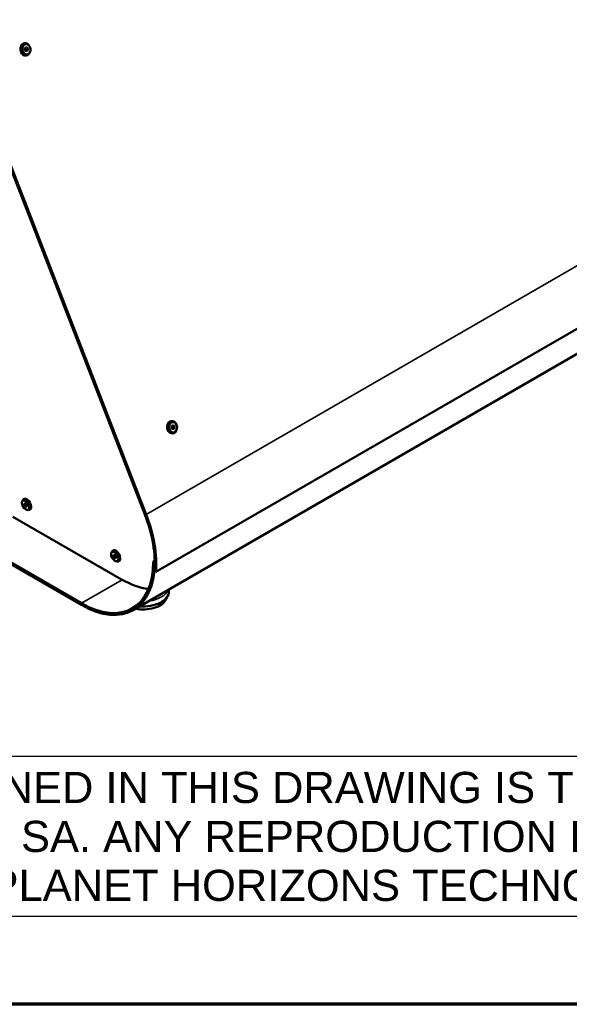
# Model space of a CAD drawing. Header units: millimetres. Extents: x 90 to 4407, y 90 to 14716.
# Tile 10 of 32: x 703 to 1233, y 90 to 1040. Entities that reach past the tile are written whole.
import ezdxf

# ---------------------------------------------------------------- set-up
doc = ezdxf.new("R2010")
doc.units = ezdxf.units.MM
doc.header["$LTSCALE"] = 15
for name, color, linetype, lineweight in [('Cadre (ISO)', 7, 'Continuous', 70), ('Etroit visible (ISO)', 7, 'Continuous', 35), ('Symbole (ISO)', 7, 'Continuous', 25), ('Visible (ISO)', 7, 'Continuous', 50)]:
    doc.layers.add(name, color=color, linetype=linetype, lineweight=lineweight)
doc.styles.add('Note Text (A4D)', font='arial.ttf')

# ---------------------------------------------------------------- blocks, each defined once
blk = doc.blocks.new('Cadres AQUA4D Border')
at = {"layer": 'Cadre (ISO)'}
blk.add_line((291, 6), (6, 6), dxfattribs=at)

msp = doc.modelspace()

# ---------------------------------------------------------------- linework, layer by layer
at = {"layer": 'Etroit visible (ISO)'}
for p, q in [((1532.13, 970.63), (825.02, 562.38)), ((825.02, 562.38), (823.8, 562.27)), ((801.81, 499.44), (762.56, 476.78)), ((762.56, 476.78), (762.56, 475.15))]:
    msp.add_line(p, q, dxfattribs=at)
msp.add_ellipse((821.96, 493.03), major_axis=(25, 0), ratio=0.57735, start_param=4.948225, end_param=6.047349, dxfattribs=at)
at = {"layer": 'Visible (ISO)'}
for p, q in [((823.8, 562.27), (638.18, 1040.67)), ((825.02, 562.38), (639.41, 1040.78)), ((708.68, 1012.49), (709.14, 1012.45)), ((710.23, 1012.55), (709.14, 1012.45)), ((709.14, 1012.45), (709.82, 1010.85)), ((709.82, 1010.85), (709.16, 1009.52)), ((710.92, 1010.95), (709.82, 1010.85)), ((712.39, 1014.32), (711.99, 1014.88)), ((712.92, 1008.37), (712.63, 1007.74)), ((1541.43, 915.29), (834.32, 507.04)), ((1519.67, 878.45), (812.56, 470.2)), ((391.33, 689.48), (762.56, 475.15)), ((850.14, 647.95), (850.82, 647.69)), ((851.2, 645.95), (850.48, 645.07)), ((851.91, 647.79), (850.82, 647.69)), ((850.82, 647.69), (851.2, 645.95)), ((852.29, 646.05), (851.2, 645.95)), ((853.81, 649.83), (853.41, 650.39)), ((854.34, 643.87), (854.05, 643.25)), ((762.56, 476.78), (563.84, 591.52)), ((705.4, 574.7), (705.87, 576.01)), ((707.53, 572.51), (708.46, 573.05)), ((707.89, 570.9), (709.15, 571.63)), ((709.15, 571.63), (708.88, 572.84)), ((710.01, 570.9), (709.15, 571.63)), ((801.1, 499.85), (696.45, 560.27)), ((709.89, 566.94), (711.25, 566.68)), ((791.32, 525.1), (791.78, 526.4)), ((793.41, 522.47), (794.68, 523.2)), ((794.68, 523.2), (794.72, 523.28)), ((795.4, 521.58), (794.68, 523.2)), ((794.13, 520.85), (795.4, 521.58)), ((795.93, 521.33), (795.4, 521.58)), ((795.8, 517.33), (797.16, 517.08)), ((831.86, 516.79), (833.26, 517.6)), ((831.86, 516.79), (833.27, 515.98)), ((834.32, 507.04), (832.92, 508.02)), ((846.96, 490.06), (846.96, 488.13)), ((844.02, 480.29), (845.94, 484.05))]:
    msp.add_line(p, q, dxfattribs=at)
for centre, major_axis, ratio, start_param, end_param in [((708.53, 1010.97), (0.53, -5.98), 0.788675, 2.211381, 7.213397), ((708.41, 1010.96), (-0.13, 1.49), 0.788675, 3.421068, 5.981419), ((849.95, 646.48), (0.53, -5.98), 0.788675, 2.211381, 7.213397), ((849.83, 646.47), (-0.13, 1.49), 0.788675, 3.507189, 5.934705), ((709.88, 572.11), (-3, 5.2), 0.57735, 2.683831, 6.740947), ((710.02, 572.19), (-0.75, 1.3), 0.57735, 0.802207, 2.339386), ((762.56, 556.8), (-50, 86.6), 0.57735, 3.826823, 4.45059), ((762.56, 556.8), (-51, 88.33), 0.57735, 3.826823, 4.45059), ((795.8, 522.51), (-3, 5.2), 0.57735, 2.683831, 6.740947), ((795.94, 522.59), (-0.75, 1.3), 0.57735, 0.802207, 2.339386), ((762.56, 556.8), (49, -84.87), 0.57735, 5.497787, 7.068583), ((762.56, 556.8), (50, -86.6), 0.57735, 5.497787, 7.068583), ((801.1, 579.46), (-48.75, 84.44), 0.57735, 2.356194, 2.744878), ((821.96, 488.13), (25, 0), 0.57735, 4.586531, 6.283185), ((821.96, 484.05), (23, 0), 0.57735, 4.392239, 5.996429)]:
    msp.add_ellipse(centre, major_axis=major_axis, ratio=ratio, start_param=start_param, end_param=end_param, dxfattribs=at)
for centre, major_axis, ratio in [((709.51, 1011.06), (-0.44, 4.98), 0.788675), ((709.51, 1011.06), (-0.16, 1.79), 0.788675), ((850.93, 646.57), (0.44, -4.98), 0.788675), ((850.93, 646.57), (0.16, -1.79), 0.788675), ((708.75, 571.46), (2.5, -4.33), 0.57735), ((708.75, 571.46), (0.9, -1.56), 0.57735), ((794.66, 521.86), (-2.5, 4.33), 0.57735), ((794.66, 521.86), (-0.9, 1.56), 0.57735)]:
    msp.add_ellipse(centre, major_axis=major_axis, ratio=ratio, dxfattribs=at)
for points, weights in [([(708.09, 1011.17), (708.18, 1011.89), (708.82, 1012.66)], [1.00305832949, 1.15823199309, 1.00305832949]), ([(708.77, 1009.57), (708.15, 1010.35), (708.09, 1011.17)], [1.00305832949, 1.15823199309, 1.00305832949]), ([(710.19, 1009.46), (709.2, 1009.49), (708.77, 1009.57)], [1.00305832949, 1.15823199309, 1.00305832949]), ([(708.82, 1012.66), (709.25, 1012.58), (710.23, 1012.55)], [1.00305832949, 1.15823199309, 1.00305832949]), ([(710.92, 1010.95), (710.28, 1010.18), (710.19, 1009.46)], [1.00305832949, 1.15823199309, 1.00305832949]), ([(710.23, 1012.55), (710.3, 1011.73), (710.92, 1010.95)], [1.00305832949, 1.15823199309, 1.00305832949]), ([(849.93, 645.35), (849.47, 646.19), (849.55, 647.09)], [1.00305832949, 1.15823199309, 1.00305832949]), ([(849.55, 647.09), (849.77, 647.67), (850.54, 648.31)], [1.00305832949, 1.15823199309, 1.00305832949]), ([(850.54, 648.31), (850.95, 648.02), (851.91, 647.79)], [1.00305832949, 1.15823199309, 1.00305832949]), ([(852.29, 646.05), (851.52, 645.41), (851.3, 644.83)], [1.00305832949, 1.15823199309, 1.00305832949]), ([(851.91, 647.79), (851.83, 646.89), (852.29, 646.05)], [1.00305832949, 1.15823199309, 1.00305832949]), ([(851.3, 644.83), (850.34, 645.06), (849.93, 645.35)], [1.00305832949, 1.15823199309, 1.00305832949]), ([(707.53, 572.51), (708.28, 572.97), (708.4, 573.07)], [1.00305832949, 1.15823199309, 1.00305832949]), ([(707.89, 570.9), (708.02, 571.89), (707.53, 572.51)], [1.00305832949, 1.15823199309, 1.00305832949]), ([(709.12, 569.85), (708.82, 570.56), (707.89, 570.9)], [1.00305832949, 1.15823199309, 1.00305832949]), ([(708.4, 573.07), (708.63, 572.98), (708.82, 572.89)], [1.00305832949, 1.03848284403, 1.05773327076]), ([(709.99, 570.41), (709.87, 570.32), (709.12, 569.85)], [1.00305832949, 1.15823199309, 1.00305832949]), ([(710.02, 570.79), (710.02, 570.61), (709.99, 570.41)], [1.04947482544, 1.03146785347, 1.00305832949]), ([(793.41, 522.47), (794, 523.15), (793.95, 523.48)], [1.00305832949, 1.15823199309, 1.00305832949]), ([(794.13, 520.85), (794.09, 521.84), (793.41, 522.47)], [1.00305832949, 1.15823199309, 1.00305832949]), ([(793.95, 523.48), (794.46, 523.41), (794.76, 523.27)], [1.00305832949, 1.08135184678, 1.08063872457]), ([(795.39, 520.24), (795.08, 520.73), (794.13, 520.85)], [1.00305832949, 1.15823199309, 1.00305832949]), ([(795.94, 521.17), (795.92, 520.86), (795.39, 520.24)], [1.03422820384, 1.14065636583, 1.00305832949])]:
    msp.add_rational_spline(points, weights, degree=2, dxfattribs=at)

# ---------------------------------------------------------------- block references
at = {"xscale": 15, "yscale": 15, "zscale": 15}
msp.add_blockref('Cadres AQUA4D Border', (0, 0), dxfattribs=at)

# ---------------------------------------------------------------- texts
at = {"layer": 'Symbole (ISO)', "insert": (126.88, 251.73), "char_height": 30, "width": 1970.1438, "attachment_point": 4, "line_spacing_factor": 0.944221, "style": 'Note Text (A4D)', "bg_fill": 16, "box_fill_scale": 1.5, "bg_fill_color": 256, "bg_fill_transparency": 0}
msp.add_mtext('\\fArial|b0|i0;THE INFORMATION CONTAINED IN THIS DRAWING IS THE SOLE PROPERTY OF PLANET \\PHORIZONS TECHNOLOGIES SA. ANY REPRODUCTION IN PART OR WHOLE WITHOUT THE \\PWRITTEN PERMISSION OF PLANET HORIZONS TECHNOLOGIES SA IS PROHIBITED.', dxfattribs=at)

doc.saveas('drawing.dxf')
